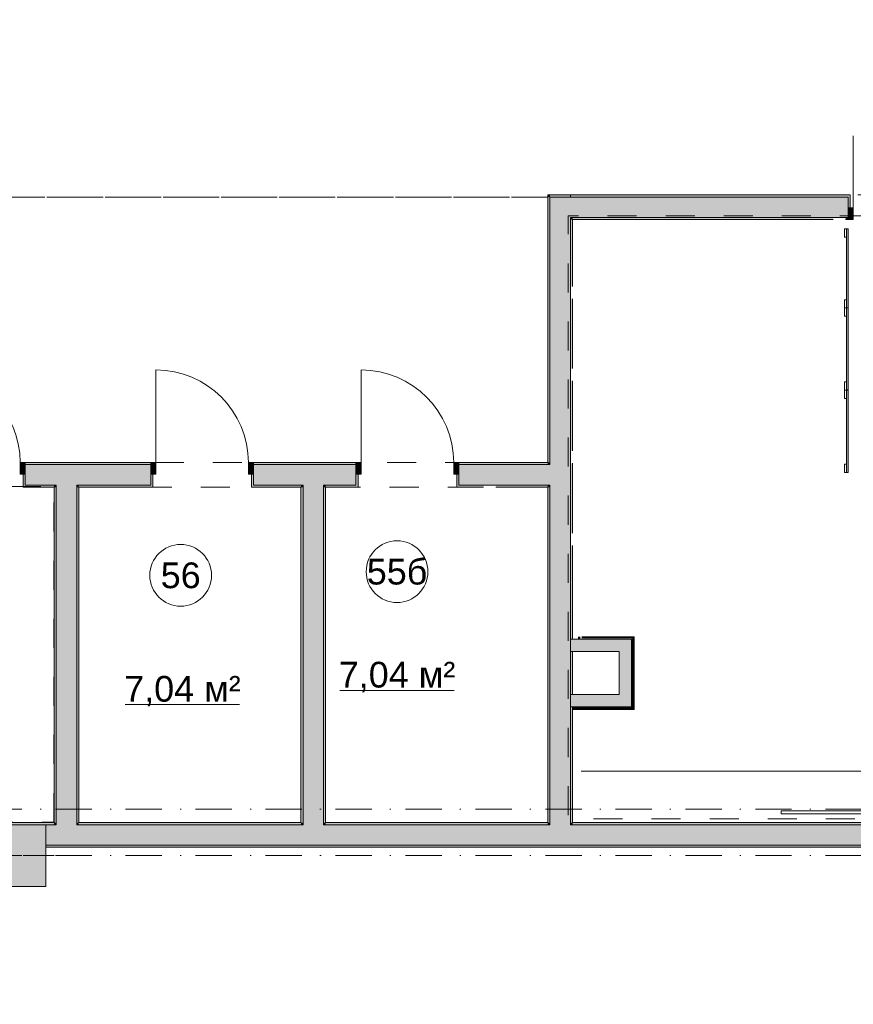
# Model space of a CAD drawing. Header units: millimetres. Extents: x 0 to 1184, y 0 to 836.
# Tile 22 of 61: x 442 to 523, y 435 to 531. Entities that reach past the tile are written whole.
import ezdxf
from ezdxf.xclip import XClip

# ---------------------------------------------------------------- set-up
doc = ezdxf.new("R2010")
doc.units = ezdxf.units.MM
doc.header["$MEASUREMENT"] = 0
doc.header["$XCLIPFRAME"] = 0
doc.linetypes.add('Штриховая', pattern=[5.644444, 2.822222, -2.822222])
doc.linetypes.add('Штрихпунктирная', pattern=[6.702778, 3.527778, -1.763889, 0, -1.411111])
for name, color, linetype in [('Интерьер - Оборудование бань', 7, 'Continuous'), ('Конструктив - Колонны', 7, 'Continuous'), ('Конструктив - Стены Блок 200 нов', 7, 'Continuous'), ('Элемент Модели - Зона', 7, 'Continuous'), ('Элемент Модели - Оси', 7, 'Continuous')]:
    doc.layers.add(name, color=color, linetype=linetype)
doc.styles.add('СГЕНЕРИР_СТИЛЬ_3', font='txt')

# ---------------------------------------------------------------- blocks, each defined once
blk = doc.blocks.new('Чертеж_4_4', base_point=(-278.479, 89.564))
at = {"layer": 'Интерьер - Оборудование бань', "linetype": 'Continuous', "lineweight": 0, "true_color": 0x000000}
for points in [[(522.518, 502.784), (522.518, 510.469), (522.368, 510.469), (522.368, 502.784)], [(522.518, 502.784), (522.518, 510.464), (522.368, 510.464), (522.368, 502.784)], [(522.518, 502.784), (522.518, 510.464), (522.368, 510.464), (522.368, 502.784)], [(522.518, 502.784), (522.518, 510.464), (522.368, 510.464), (522.368, 502.784)], [(522.518, 502.784), (522.518, 510.464), (522.368, 510.464), (522.368, 502.784)], [(522.518, 502.784), (522.518, 510.464), (522.368, 510.464), (522.368, 502.784)], [(522.518, 502.784), (522.518, 510.464), (522.368, 510.464), (522.368, 502.784)], [(522.518, 502.784), (522.518, 510.464), (522.368, 510.464), (522.368, 502.784)], [(522.518, 502.784), (522.518, 510.464), (522.368, 510.464), (522.368, 502.784)], [(522.518, 502.784), (522.518, 510.464), (522.368, 510.464), (522.368, 502.784)], [(522.519, 502.784), (522.519, 510.464), (522.369, 510.464), (522.369, 502.784)], [(522.518, 494.784), (522.518, 502.787), (522.368, 502.787), (522.368, 494.784)], [(522.518, 494.784), (522.518, 502.784), (522.368, 502.784), (522.368, 494.784)], [(522.518, 494.784), (522.518, 502.784), (522.368, 502.784), (522.368, 494.784)], [(522.518, 494.784), (522.518, 502.784), (522.368, 502.784), (522.368, 494.784)], [(522.518, 494.784), (522.518, 502.784), (522.368, 502.784), (522.368, 494.784)], [(522.518, 494.784), (522.518, 502.784), (522.368, 502.784), (522.368, 494.784)], [(522.518, 494.784), (522.518, 502.784), (522.368, 502.784), (522.368, 494.784)], [(522.518, 494.784), (522.518, 502.784), (522.368, 502.784), (522.368, 494.784)], [(522.518, 494.784), (522.518, 502.784), (522.368, 502.784), (522.368, 494.784)], [(522.518, 494.784), (522.518, 502.784), (522.368, 502.784), (522.368, 494.784)], [(522.519, 494.784), (522.519, 502.784), (522.369, 502.784), (522.369, 494.784)], [(522.518, 486.784), (522.518, 494.832), (522.368, 494.832), (522.368, 486.784)], [(522.518, 486.784), (522.518, 494.784), (522.368, 494.784), (522.368, 486.784)], [(522.518, 486.784), (522.518, 494.784), (522.368, 494.784), (522.368, 486.784)], [(522.518, 486.784), (522.518, 494.784), (522.368, 494.784), (522.368, 486.784)], [(522.518, 486.784), (522.518, 494.784), (522.368, 494.784), (522.368, 486.784)], [(522.518, 486.784), (522.518, 494.784), (522.368, 494.784), (522.368, 486.784)], [(522.518, 486.784), (522.518, 494.784), (522.368, 494.784), (522.368, 486.784)], [(522.518, 486.784), (522.518, 494.784), (522.368, 494.784), (522.368, 486.784)], [(522.518, 486.784), (522.518, 494.784), (522.368, 494.784), (522.368, 486.784)], [(522.518, 486.787), (522.518, 494.784), (522.368, 494.784), (522.368, 486.787)], [(522.519, 486.784), (522.519, 494.784), (522.369, 494.784), (522.369, 486.784)]]:
    blk.add_hatch(color=18, dxfattribs=at).paths.add_polyline_path(points)
at = {"layer": 'Конструктив - Колонны', "linetype": 'Continuous', "lineweight": 0, "true_color": 0x000000}
blk.add_hatch(color=18, dxfattribs=at).paths.add_polyline_path([(438.522, 446.564), (444.522, 446.564), (444.522, 452.564), (438.522, 452.564)])
at = {"layer": 'Конструктив - Стены Блок 200 нов', "linetype": 'Continuous', "lineweight": 0, "true_color": 0x000000}
for points in [[(493.519, 513.764), (493.319, 513.764), (493.519, 513.564)], [(493.319, 513.564), (493.519, 513.564), (493.319, 513.764)], [(493.319, 513.564), (493.319, 487.764), (493.519, 487.764), (493.519, 513.564)], [(493.519, 513.564), (522.519, 513.564), (522.519, 513.764), (493.519, 513.764)], [(495.519, 513.564), (493.519, 513.564), (495.519, 511.564)], [(493.519, 511.564), (495.519, 511.564), (493.519, 513.564)], [(495.519, 513.564), (495.519, 511.564), (522.519, 511.564), (522.519, 512.514), (522.519, 513.564)], [(522.519, 513.764), (522.519, 513.564), (522.519, 512.514), (522.719, 512.514), (522.719, 513.764)], [(522.519, 512.514), (522.519, 511.364), (523.019, 511.364), (523.019, 512.514)], [(493.519, 511.564), (493.519, 487.564), (495.519, 487.564), (495.519, 511.564)], [(495.719, 511.564), (495.519, 511.564), (495.719, 511.364)], [(495.519, 511.364), (495.719, 511.364), (495.519, 511.564)], [(495.519, 511.364), (495.519, 504.884), (495.719, 504.884), (495.719, 511.364)], [(495.719, 511.364), (521.069, 511.364), (521.069, 511.564), (495.719, 511.564)], [(522.269, 511.364), (522.519, 511.364), (522.519, 511.564), (522.269, 511.564)], [(495.519, 503.684), (495.519, 496.884), (495.719, 496.884), (495.719, 503.684)], [(495.519, 495.684), (495.519, 488.884), (495.719, 488.884), (495.719, 495.684)], [(442.519, 486.614), (442.519, 487.764), (442.019, 487.764), (442.019, 486.614)], [(442.519, 487.564), (454.715, 487.564), (454.715, 487.764), (442.519, 487.764)], [(442.519, 487.564), (442.519, 486.614), (442.519, 485.564), (445.519, 485.564), (445.519, 487.564)], [(445.519, 485.564), (447.519, 485.564), (447.519, 487.564), (445.519, 487.564)], [(447.519, 485.564), (454.715, 485.564), (454.715, 486.614), (454.715, 487.564), (447.519, 487.564)], [(454.715, 487.764), (454.715, 486.614), (455.215, 486.614), (455.215, 487.764)], [(464.715, 486.614), (464.715, 487.764), (464.215, 487.764), (464.215, 486.614)], [(464.715, 487.564), (474.668, 487.564), (474.668, 487.764), (464.715, 487.764)], [(464.715, 487.564), (464.715, 486.614), (464.715, 485.564), (469.519, 485.564), (469.519, 487.564)], [(469.519, 485.564), (471.519, 485.564), (471.519, 487.564), (469.519, 487.564)], [(471.519, 485.564), (474.668, 485.564), (474.668, 486.614), (474.668, 487.564), (471.519, 487.564)], [(474.668, 487.764), (474.668, 486.614), (475.168, 486.614), (475.168, 487.764)], [(484.668, 486.614), (484.668, 487.764), (484.168, 487.764), (484.168, 486.614)], [(484.668, 487.564), (493.319, 487.564), (493.319, 487.764), (484.668, 487.764)], [(493.319, 487.564), (484.668, 487.564), (484.668, 486.614), (484.668, 485.564), (493.319, 485.564)], [(493.319, 487.764), (493.319, 487.564), (493.519, 487.564), (493.519, 487.764)], [(493.319, 487.564), (493.319, 485.564), (493.519, 485.564), (493.519, 487.564)], [(493.519, 487.564), (493.519, 485.564), (495.519, 485.564), (495.519, 487.564)], [(495.519, 487.684), (495.519, 480.884), (495.719, 480.884), (495.719, 487.684)], [(442.519, 485.364), (442.519, 485.564), (442.519, 486.614), (442.319, 486.614), (442.319, 485.364)], [(454.915, 485.364), (454.915, 486.614), (454.715, 486.614), (454.715, 485.564), (454.715, 485.364)], [(464.715, 485.364), (464.715, 485.564), (464.715, 486.614), (464.515, 486.614), (464.515, 485.364)], [(474.868, 485.364), (474.868, 486.614), (474.668, 486.614), (474.668, 485.564), (474.668, 485.364)], [(484.668, 485.364), (484.668, 485.564), (484.668, 486.614), (484.468, 486.614), (484.468, 485.364)], [(442.519, 485.564), (442.519, 485.364), (445.319, 485.364), (445.319, 485.564)], [(445.319, 485.364), (445.519, 485.364), (445.519, 485.564), (445.319, 485.564)], [(445.319, 485.364), (445.319, 452.764), (445.519, 452.764), (445.519, 485.364)], [(445.519, 485.364), (447.519, 485.364), (447.519, 485.564), (445.519, 485.564)], [(447.519, 452.764), (447.519, 485.364), (445.519, 485.364), (445.519, 452.764)], [(447.519, 485.364), (447.719, 485.364), (447.719, 485.564), (447.519, 485.564)], [(447.719, 452.764), (447.719, 485.364), (447.519, 485.364), (447.519, 452.764)], [(447.719, 485.564), (447.719, 485.364), (454.715, 485.364), (454.715, 485.564)], [(464.715, 485.364), (469.319, 485.364), (469.319, 485.564), (464.715, 485.564)], [(469.319, 485.364), (469.519, 485.364), (469.519, 485.564), (469.319, 485.564)], [(469.319, 485.364), (469.319, 452.764), (469.519, 452.764), (469.519, 485.364)], [(469.519, 485.364), (471.519, 485.364), (471.519, 485.564), (469.519, 485.564)], [(471.519, 452.764), (471.519, 485.364), (469.519, 485.364), (469.519, 452.764)], [(471.519, 485.364), (471.719, 485.364), (471.719, 485.564), (471.519, 485.564)], [(471.719, 452.764), (471.719, 485.364), (471.519, 485.364), (471.519, 452.764)], [(471.719, 485.564), (471.719, 485.364), (474.668, 485.364), (474.668, 485.564)], [(484.668, 485.564), (484.668, 485.364), (487.069, 485.364), (487.069, 485.564)], [(488.269, 485.364), (493.319, 485.364), (493.319, 485.564), (488.269, 485.564)], [(493.319, 485.564), (493.319, 485.364), (493.519, 485.364), (493.519, 485.564)], [(493.319, 485.364), (493.319, 452.764), (493.519, 452.764), (493.519, 485.364)], [(493.519, 485.564), (493.519, 452.764), (495.519, 452.764), (495.519, 485.564)], [(495.519, 479.684), (495.519, 470.585), (495.719, 470.585), (495.719, 479.684)], [(496.469, 470.835), (496.269, 470.835), (496.269, 470.745), (496.469, 470.745)], [(501.629, 470.835), (496.619, 470.835), (496.619, 470.745), (501.629, 470.745)], [(501.629, 470.835), (501.629, 470.745), (501.719, 470.835)], [(501.629, 470.745), (501.719, 470.745), (501.719, 470.835)], [(495.519, 470.585), (495.519, 469.385), (495.719, 469.385), (495.719, 470.585)], [(495.769, 470.635), (495.719, 470.635), (495.719, 470.585), (495.769, 470.585)], [(500.269, 470.585), (495.719, 470.585), (495.719, 469.385), (500.269, 469.385)], [(496.469, 470.745), (496.269, 470.745), (496.269, 470.635), (496.469, 470.635)], [(496.469, 470.635), (496.269, 470.635), (496.269, 470.585), (496.469, 470.585)], [(501.519, 470.745), (496.619, 470.745), (496.619, 470.635), (501.519, 470.635)], [(496.619, 470.635), (496.619, 470.585), (501.469, 470.585), (501.469, 470.635)], [(500.269, 470.585), (500.269, 469.385), (501.469, 470.585)], [(500.269, 469.385), (501.469, 469.385), (501.469, 470.585)], [(501.469, 470.635), (501.469, 470.585), (501.519, 470.635)], [(501.469, 470.585), (501.519, 470.585), (501.519, 470.635)], [(501.519, 464.008), (501.519, 470.585), (501.469, 470.585), (501.469, 464.008)], [(501.519, 470.745), (501.519, 470.635), (501.629, 470.745)], [(501.519, 470.635), (501.629, 470.635), (501.629, 470.745)], [(501.629, 470.635), (501.519, 470.635), (501.519, 463.958), (501.629, 463.958)], [(501.719, 470.745), (501.629, 470.745), (501.629, 463.848), (501.719, 463.848)], [(495.519, 469.385), (495.519, 465.208), (495.719, 465.208), (495.719, 469.385)], [(501.469, 469.385), (500.269, 469.385), (500.269, 465.208), (501.469, 465.208)], [(495.519, 465.208), (495.519, 464.008), (495.719, 464.008), (495.719, 465.208)], [(500.269, 465.208), (495.719, 465.208), (495.719, 464.008), (500.269, 464.008)], [(501.469, 465.208), (500.269, 465.208), (501.469, 464.008)], [(500.269, 465.208), (500.269, 464.008), (501.469, 464.008)], [(495.519, 464.008), (495.519, 452.764), (495.719, 452.764), (495.719, 464.008)], [(501.469, 464.008), (495.719, 464.008), (495.719, 463.958), (501.469, 463.958)], [(501.519, 463.958), (495.719, 463.958), (495.719, 463.848), (501.519, 463.848)], [(501.629, 463.848), (495.719, 463.848), (495.719, 463.758), (501.629, 463.758)], [(501.519, 464.008), (501.469, 464.008), (501.519, 463.958)], [(501.469, 464.008), (501.469, 463.958), (501.519, 463.958)], [(501.629, 463.958), (501.519, 463.958), (501.629, 463.848)], [(501.519, 463.958), (501.519, 463.848), (501.629, 463.848)], [(501.719, 463.848), (501.629, 463.848), (501.719, 463.758)], [(501.629, 463.848), (501.629, 463.758), (501.719, 463.758)], [(423.719, 452.564), (445.319, 452.564), (445.319, 452.764), (423.719, 452.764)], [(445.319, 452.564), (445.519, 452.564), (445.519, 452.764), (445.319, 452.764)], [(445.519, 452.564), (447.519, 452.564), (447.519, 452.764), (445.519, 452.764)], [(447.519, 452.564), (447.719, 452.564), (447.719, 452.764), (447.519, 452.764)], [(447.719, 452.564), (469.319, 452.564), (469.319, 452.764), (447.719, 452.764)], [(469.319, 452.564), (469.519, 452.564), (469.519, 452.764), (469.319, 452.764)], [(469.519, 452.564), (471.519, 452.564), (471.519, 452.764), (469.519, 452.764)], [(471.519, 452.564), (471.719, 452.564), (471.719, 452.764), (471.519, 452.764)], [(471.719, 452.564), (493.319, 452.564), (493.319, 452.764), (471.719, 452.764)], [(493.319, 452.564), (493.519, 452.564), (493.519, 452.764), (493.319, 452.764)], [(493.519, 452.564), (495.519, 452.564), (495.519, 452.764), (493.519, 452.764)], [(495.519, 452.564), (495.719, 452.564), (495.719, 452.764), (495.519, 452.764)], [(495.719, 452.564), (562.314, 452.564), (562.314, 452.764), (495.719, 452.764)], [(444.522, 452.564), (444.522, 450.564), (445.519, 450.564), (445.519, 452.564)], [(445.519, 450.564), (447.519, 450.564), (447.519, 452.564), (445.519, 452.564)], [(447.519, 450.564), (469.519, 450.564), (469.519, 452.564), (447.519, 452.564)], [(469.519, 450.564), (471.519, 450.564), (471.519, 452.564), (469.519, 452.564)], [(471.519, 450.564), (493.519, 450.564), (493.519, 452.564), (471.519, 452.564)], [(493.519, 450.564), (495.519, 450.564), (495.519, 452.564), (493.519, 452.564)], [(495.519, 452.564), (495.519, 450.564), (528.522, 450.564), (528.522, 452.564)], [(444.522, 450.364), (528.522, 450.364), (528.522, 450.564), (444.522, 450.564)]]:
    blk.add_hatch(color=18, dxfattribs=at).paths.add_polyline_path(points)
at = {"layer": 'Интерьер - Оборудование бань', "color": 7, "linetype": 'Continuous', "lineweight": 15, "flags": 128}
for points in [[(522.165, 509.661), (522.368, 509.661), (522.368, 510.464), (522.165, 510.464)], [(522.165, 502.784), (522.368, 502.784), (522.368, 503.587), (522.165, 503.587)], [(522.165, 501.981), (522.368, 501.981), (522.368, 502.784), (522.165, 502.784)], [(522.165, 494.784), (522.368, 494.784), (522.368, 495.587), (522.165, 495.587)], [(522.165, 493.981), (522.368, 493.981), (522.368, 494.784), (522.165, 494.784)], [(522.165, 486.784), (522.368, 486.784), (522.368, 487.587), (522.165, 487.587)], [(516.017, 453.914), (542.017, 453.914), (542.017, 453.614), (516.017, 453.614)]]:
    blk.add_lwpolyline(points, close=True, dxfattribs=at)
at = {"layer": 'Интерьер - Оборудование бань', "color": 251, "linetype": 'Continuous', "lineweight": 5, "true_color": 0x575757, "flags": 128}
for points in [[(522.518, 510.469), (522.368, 510.469)], [(522.368, 510.469), (522.368, 502.784)], [(522.518, 510.464), (522.368, 510.464)], [(522.368, 510.464), (522.368, 502.784)], [(522.518, 510.464), (522.368, 510.464)], [(522.368, 510.464), (522.368, 502.784)], [(522.518, 510.464), (522.368, 510.464)], [(522.368, 510.464), (522.368, 502.784)], [(522.518, 510.464), (522.368, 510.464)], [(522.368, 510.464), (522.368, 502.784)], [(522.518, 510.464), (522.368, 510.464)], [(522.368, 510.464), (522.368, 502.784)], [(522.518, 510.464), (522.368, 510.464)], [(522.368, 510.464), (522.368, 502.784)], [(522.518, 510.464), (522.368, 510.464)], [(522.368, 510.464), (522.368, 502.784)], [(522.518, 510.464), (522.368, 510.464)], [(522.368, 510.464), (522.368, 502.784)], [(522.518, 510.464), (522.368, 510.464)], [(522.368, 510.464), (522.368, 502.784)], [(522.519, 510.464), (522.369, 510.464)], [(522.369, 510.464), (522.369, 502.784)], [(522.518, 502.784), (522.518, 510.469)], [(522.518, 502.784), (522.518, 510.464)], [(522.518, 502.784), (522.518, 510.464)], [(522.518, 502.784), (522.518, 510.464)], [(522.518, 502.784), (522.518, 510.464)], [(522.518, 502.784), (522.518, 510.464)], [(522.518, 502.784), (522.518, 510.464)], [(522.518, 502.784), (522.518, 510.464)], [(522.518, 502.784), (522.518, 510.464)], [(522.518, 502.784), (522.518, 510.464)], [(522.519, 502.784), (522.519, 510.464)], [(522.518, 502.787), (522.368, 502.787)], [(522.368, 502.787), (522.368, 494.784)], [(522.368, 502.784), (522.518, 502.784)], [(522.368, 502.784), (522.518, 502.784)], [(522.368, 502.784), (522.518, 502.784)], [(522.368, 502.784), (522.518, 502.784)], [(522.368, 502.784), (522.518, 502.784)], [(522.368, 502.784), (522.518, 502.784)], [(522.368, 502.784), (522.518, 502.784)], [(522.368, 502.784), (522.518, 502.784)], [(522.368, 502.784), (522.518, 502.784)], [(522.368, 502.784), (522.518, 502.784)], [(522.518, 502.784), (522.368, 502.784)], [(522.368, 502.784), (522.368, 494.784)], [(522.518, 502.784), (522.368, 502.784)], [(522.368, 502.784), (522.368, 494.784)], [(522.518, 502.784), (522.368, 502.784)], [(522.368, 502.784), (522.368, 494.784)], [(522.518, 502.784), (522.368, 502.784)], [(522.368, 502.784), (522.368, 494.784)], [(522.518, 502.784), (522.368, 502.784)], [(522.368, 502.784), (522.368, 494.784)], [(522.518, 502.784), (522.368, 502.784)], [(522.368, 502.784), (522.368, 494.784)], [(522.518, 502.784), (522.368, 502.784)], [(522.368, 502.784), (522.368, 494.784)], [(522.518, 502.784), (522.368, 502.784)], [(522.368, 502.784), (522.368, 494.784)], [(522.518, 502.784), (522.368, 502.784)], [(522.368, 502.784), (522.368, 494.784)], [(522.519, 502.784), (522.369, 502.784)], [(522.369, 502.784), (522.369, 494.784)], [(522.369, 502.784), (522.519, 502.784)], [(522.518, 494.784), (522.518, 502.787)], [(522.518, 494.784), (522.518, 502.784)], [(522.518, 494.784), (522.518, 502.784)], [(522.518, 494.784), (522.518, 502.784)], [(522.518, 494.784), (522.518, 502.784)], [(522.518, 494.784), (522.518, 502.784)], [(522.518, 494.784), (522.518, 502.784)], [(522.518, 494.784), (522.518, 502.784)], [(522.518, 494.784), (522.518, 502.784)], [(522.518, 494.784), (522.518, 502.784)], [(522.519, 494.784), (522.519, 502.784)], [(522.518, 494.832), (522.368, 494.832)], [(522.368, 494.832), (522.368, 486.784)], [(522.368, 494.784), (522.518, 494.784)], [(522.368, 494.784), (522.518, 494.784)], [(522.368, 494.784), (522.518, 494.784)], [(522.368, 494.784), (522.518, 494.784)], [(522.368, 494.784), (522.518, 494.784)], [(522.368, 494.784), (522.518, 494.784)], [(522.368, 494.784), (522.518, 494.784)], [(522.368, 494.784), (522.518, 494.784)], [(522.368, 494.784), (522.518, 494.784)], [(522.368, 494.784), (522.518, 494.784)], [(522.518, 494.784), (522.368, 494.784)], [(522.368, 494.784), (522.368, 486.784)], [(522.518, 494.784), (522.368, 494.784)], [(522.368, 494.784), (522.368, 486.784)], [(522.518, 494.784), (522.368, 494.784)], [(522.368, 494.784), (522.368, 486.784)], [(522.518, 494.784), (522.368, 494.784)], [(522.368, 494.784), (522.368, 486.784)], [(522.518, 494.784), (522.368, 494.784)], [(522.368, 494.784), (522.368, 486.784)], [(522.518, 494.784), (522.368, 494.784)], [(522.368, 494.784), (522.368, 486.784)], [(522.518, 494.784), (522.368, 494.784)], [(522.368, 494.784), (522.368, 486.784)], [(522.518, 494.784), (522.368, 494.784)], [(522.368, 494.784), (522.368, 486.784)], [(522.518, 494.784), (522.368, 494.784)], [(522.368, 494.784), (522.368, 486.787)], [(522.369, 494.784), (522.519, 494.784)], [(522.519, 494.784), (522.369, 494.784)], [(522.369, 494.784), (522.369, 486.784)], [(522.518, 486.784), (522.518, 494.832)], [(522.518, 486.784), (522.518, 494.784)], [(522.518, 486.784), (522.518, 494.784)], [(522.518, 486.784), (522.518, 494.784)], [(522.518, 486.784), (522.518, 494.784)], [(522.518, 486.784), (522.518, 494.784)], [(522.518, 486.784), (522.518, 494.784)], [(522.518, 486.784), (522.518, 494.784)], [(522.518, 486.784), (522.518, 494.784)], [(522.518, 486.787), (522.518, 494.784)], [(522.519, 486.784), (522.519, 494.784)], [(522.368, 486.787), (522.518, 486.787)], [(522.368, 486.784), (522.518, 486.784)], [(522.368, 486.784), (522.518, 486.784)], [(522.368, 486.784), (522.518, 486.784)], [(522.368, 486.784), (522.518, 486.784)], [(522.368, 486.784), (522.518, 486.784)], [(522.368, 486.784), (522.518, 486.784)], [(522.368, 486.784), (522.518, 486.784)], [(522.368, 486.784), (522.518, 486.784)], [(522.368, 486.784), (522.518, 486.784)], [(522.369, 486.784), (522.519, 486.784)]]:
    blk.add_lwpolyline(points, dxfattribs=at)
at = {"layer": 'Конструктив - Колонны', "color": 251, "linetype": 'Continuous', "lineweight": 5, "true_color": 0x575757}
blk.add_line((442.322, 449.564), (445.322, 449.564), dxfattribs=at)
at = {"layer": 'Конструктив - Колонны', "color": 251, "linetype": 'Continuous', "lineweight": 15, "true_color": 0x575757, "flags": 128}
blk.add_lwpolyline([(438.522, 446.564), (444.522, 446.564), (444.522, 452.564), (438.522, 452.564)], close=True, dxfattribs=at)
at = {"layer": 'Конструктив - Стены Блок 200 нов', "color": 251, "linetype": 'Continuous', "lineweight": 5, "true_color": 0x575757}
for p, q in [((523.019, 512.514), (523.019, 519.514)), ((522.519, 512.514), (523.019, 512.514)), ((522.519, 511.364), (522.519, 512.514)), ((523.019, 512.514), (523.019, 511.364)), ((523.019, 511.364), (522.519, 511.364)), ((455.215, 487.764), (455.215, 496.764)), ((475.168, 487.764), (475.168, 496.764)), ((442.019, 486.614), (442.019, 487.764)), ((442.019, 487.764), (442.519, 487.764)), ((442.519, 487.764), (442.519, 486.614)), ((454.715, 487.764), (455.215, 487.764)), ((454.715, 486.614), (454.715, 487.764)), ((455.215, 487.764), (455.215, 486.614)), ((464.215, 486.614), (464.215, 487.764)), ((464.215, 487.764), (464.715, 487.764)), ((464.715, 487.764), (464.715, 486.614)), ((474.668, 487.764), (475.168, 487.764)), ((474.668, 486.614), (474.668, 487.764)), ((475.168, 487.764), (475.168, 486.614)), ((484.168, 486.614), (484.168, 487.764)), ((484.168, 487.764), (484.668, 487.764)), ((484.668, 487.764), (484.668, 486.614)), ((442.519, 486.614), (442.019, 486.614)), ((455.215, 486.614), (454.715, 486.614)), ((464.715, 486.614), (464.215, 486.614)), ((475.168, 486.614), (474.668, 486.614)), ((484.668, 486.614), (484.168, 486.614)), ((495.719, 470.585), (495.519, 470.585)), ((495.719, 470.585), (495.519, 470.585)), ((495.769, 470.585), (495.719, 470.585)), ((495.769, 470.585), (496.269, 470.585)), ((496.469, 470.745), (496.269, 470.745)), ((496.469, 470.635), (496.269, 470.635)), ((496.469, 470.585), (496.269, 470.585)), ((496.469, 470.585), (496.619, 470.585)), ((501.519, 470.745), (496.619, 470.745)), ((501.469, 470.635), (496.619, 470.635)), ((500.269, 470.585), (496.619, 470.585)), ((501.469, 470.585), (500.269, 470.585)), ((501.469, 470.585), (500.269, 470.585)), ((501.519, 470.635), (501.469, 470.635)), ((501.519, 470.635), (501.469, 470.635)), ((501.469, 469.385), (501.469, 470.585)), ((501.629, 470.745), (501.519, 470.745)), ((501.629, 470.745), (501.519, 470.745)), ((501.519, 470.585), (501.519, 470.635)), ((501.519, 464.008), (501.519, 470.585)), ((501.629, 470.635), (501.629, 470.745)), ((501.629, 463.958), (501.629, 470.635)), ((495.519, 469.385), (495.719, 469.385)), ((495.519, 469.385), (495.719, 469.385)), ((501.469, 465.208), (501.469, 469.385)), ((495.719, 465.208), (495.519, 465.208)), ((495.719, 465.208), (495.519, 465.208)), ((501.469, 464.008), (501.469, 465.208)), ((501.469, 464.008), (501.469, 465.208)), ((495.519, 464.008), (495.719, 464.008)), ((495.519, 464.008), (495.719, 464.008)), ((495.719, 464.008), (500.269, 464.008)), ((495.719, 463.958), (501.469, 463.958)), ((495.719, 463.848), (501.519, 463.848)), ((500.269, 464.008), (501.469, 464.008)), ((501.469, 463.958), (501.519, 463.958)), ((501.519, 463.958), (501.519, 464.008)), ((501.519, 463.958), (501.519, 464.008)), ((501.519, 463.848), (501.629, 463.848)), ((501.629, 463.848), (501.629, 463.958)), ((501.629, 463.848), (501.629, 463.958))]:
    blk.add_line(p, q, dxfattribs=at)
at = {"layer": 'Конструктив - Стены Блок 200 нов', "color": 251, "linetype": 'Continuous', "lineweight": 20, "true_color": 0x575757}
for p, q in [((495.519, 513.564), (493.519, 513.564)), ((493.519, 513.564), (493.519, 511.564)), ((495.519, 513.564), (493.519, 513.564)), ((522.519, 513.564), (495.519, 513.564)), ((522.519, 513.764), (522.719, 513.764)), ((522.519, 513.764), (522.719, 513.764)), ((522.519, 513.564), (522.519, 512.514)), ((522.719, 512.514), (522.719, 513.764)), ((522.719, 512.514), (522.719, 513.764)), ((522.519, 512.514), (522.719, 512.514)), ((522.519, 511.564), (522.519, 512.514)), ((522.519, 511.564), (522.519, 512.514)), ((522.519, 511.564), (522.519, 512.514)), ((493.519, 511.564), (493.519, 487.564)), ((495.719, 511.564), (495.519, 511.564)), ((495.519, 504.884), (495.519, 511.564)), ((495.719, 511.564), (495.519, 511.564)), ((495.719, 511.564), (521.069, 511.564)), ((522.269, 511.564), (521.069, 511.564)), ((522.269, 511.564), (522.519, 511.564)), ((522.519, 511.364), (522.519, 511.564)), ((522.519, 511.364), (522.519, 511.564)), ((522.519, 511.364), (522.519, 511.564)), ((495.519, 504.884), (495.519, 503.684)), ((495.519, 496.884), (495.519, 503.684)), ((495.519, 496.884), (495.519, 495.684)), ((495.519, 488.884), (495.519, 495.684)), ((495.519, 488.884), (495.519, 487.684)), ((442.519, 487.764), (442.519, 487.564)), ((442.519, 487.764), (442.519, 487.564)), ((442.519, 487.764), (442.519, 487.564)), ((445.519, 487.564), (442.519, 487.564)), ((442.519, 487.564), (442.519, 486.614)), ((442.519, 487.564), (442.519, 486.614)), ((442.519, 487.564), (442.519, 486.614)), ((447.519, 487.564), (445.519, 487.564)), ((454.715, 487.564), (447.519, 487.564)), ((454.715, 487.764), (454.715, 487.564)), ((454.715, 487.764), (454.715, 487.564)), ((454.715, 487.764), (454.715, 487.564)), ((454.715, 487.564), (454.715, 486.614)), ((454.715, 487.564), (454.715, 486.614)), ((454.715, 487.564), (454.715, 486.614)), ((464.715, 487.764), (464.715, 487.564)), ((464.715, 487.764), (464.715, 487.564)), ((464.715, 487.764), (464.715, 487.564)), ((469.519, 487.564), (464.715, 487.564)), ((464.715, 487.564), (464.715, 486.614)), ((464.715, 487.564), (464.715, 486.614)), ((464.715, 487.564), (464.715, 486.614)), ((471.519, 487.564), (469.519, 487.564)), ((474.668, 487.564), (471.519, 487.564)), ((474.668, 487.764), (474.668, 487.564)), ((474.668, 487.764), (474.668, 487.564)), ((474.668, 487.764), (474.668, 487.564)), ((474.668, 487.564), (474.668, 486.614)), ((474.668, 487.564), (474.668, 486.614)), ((474.668, 487.564), (474.668, 486.614)), ((484.668, 487.764), (484.668, 487.564)), ((484.668, 487.764), (484.668, 487.564)), ((484.668, 487.764), (484.668, 487.564)), ((493.319, 487.564), (484.668, 487.564)), ((484.668, 487.564), (484.668, 486.614)), ((484.668, 487.564), (484.668, 486.614)), ((484.668, 487.564), (484.668, 486.614)), ((493.519, 487.564), (493.319, 487.564)), ((493.519, 487.564), (493.319, 487.564)), ((495.519, 487.564), (495.519, 487.684)), ((495.519, 485.564), (495.519, 487.564)), ((442.319, 486.614), (442.319, 485.364)), ((442.519, 486.614), (442.319, 486.614)), ((442.319, 486.614), (442.319, 485.364)), ((442.519, 485.564), (442.519, 486.614)), ((454.715, 486.614), (454.915, 486.614)), ((454.715, 485.564), (454.715, 486.614)), ((454.915, 486.614), (454.915, 485.364)), ((454.915, 486.614), (454.915, 485.364)), ((464.515, 486.614), (464.515, 485.364)), ((464.715, 486.614), (464.515, 486.614)), ((464.515, 486.614), (464.515, 485.364)), ((464.715, 485.564), (464.715, 486.614)), ((474.668, 486.614), (474.868, 486.614)), ((474.668, 485.564), (474.668, 486.614)), ((474.868, 486.614), (474.868, 485.364)), ((474.868, 486.614), (474.868, 485.364)), ((484.468, 486.614), (484.468, 485.364)), ((484.668, 486.614), (484.468, 486.614)), ((484.468, 486.614), (484.468, 485.364)), ((484.668, 485.564), (484.668, 486.614)), ((442.519, 485.364), (442.319, 485.364)), ((442.519, 485.364), (442.319, 485.364)), ((442.519, 485.564), (445.519, 485.564)), ((445.519, 485.564), (445.519, 485.364)), ((445.519, 485.564), (445.519, 485.364)), ((445.519, 485.364), (445.519, 452.764)), ((447.519, 485.364), (447.519, 485.564)), ((447.519, 485.364), (447.519, 485.564)), ((447.519, 485.564), (454.715, 485.564)), ((447.519, 452.764), (447.519, 485.364)), ((454.715, 485.364), (454.915, 485.364)), ((454.715, 485.364), (454.915, 485.364)), ((464.715, 485.364), (464.515, 485.364)), ((464.715, 485.364), (464.515, 485.364)), ((464.715, 485.564), (469.519, 485.564)), ((469.519, 485.564), (469.519, 485.364)), ((469.519, 485.564), (469.519, 485.364)), ((469.519, 485.364), (469.519, 452.764)), ((471.519, 485.364), (471.519, 485.564)), ((471.519, 485.564), (474.668, 485.564)), ((471.519, 485.364), (471.519, 485.564)), ((471.519, 452.764), (471.519, 485.364)), ((474.668, 485.364), (474.868, 485.364)), ((474.668, 485.364), (474.868, 485.364)), ((484.668, 485.364), (484.468, 485.364)), ((484.668, 485.364), (484.468, 485.364)), ((484.668, 485.564), (487.069, 485.564)), ((488.269, 485.564), (487.069, 485.564)), ((488.269, 485.564), (493.319, 485.564)), ((493.319, 485.564), (493.519, 485.564)), ((493.319, 485.564), (493.519, 485.564)), ((493.519, 485.564), (493.519, 452.764)), ((495.519, 480.884), (495.519, 485.564)), ((495.519, 480.884), (495.519, 479.684)), ((495.519, 470.585), (495.519, 479.684)), ((495.519, 470.585), (495.519, 469.385)), ((495.519, 470.585), (495.519, 469.385)), ((495.519, 465.208), (495.519, 469.385)), ((495.519, 465.208), (495.519, 464.008)), ((495.519, 465.208), (495.519, 464.008)), ((495.519, 452.764), (495.519, 464.008)), ((445.519, 452.764), (445.519, 452.564)), ((445.519, 452.764), (445.519, 452.564)), ((447.519, 452.564), (447.519, 452.764)), ((447.519, 452.564), (447.519, 452.764)), ((469.519, 452.764), (469.519, 452.564)), ((469.519, 452.764), (469.519, 452.564)), ((471.519, 452.564), (471.519, 452.764)), ((471.519, 452.564), (471.519, 452.764)), ((493.519, 452.764), (493.519, 452.564)), ((493.519, 452.764), (493.519, 452.564)), ((495.519, 452.564), (495.519, 452.764)), ((495.519, 452.564), (495.519, 452.764)), ((445.519, 452.564), (444.522, 452.564)), ((469.519, 452.564), (447.519, 452.564)), ((493.519, 452.564), (471.519, 452.564)), ((528.522, 452.564), (495.519, 452.564)), ((444.522, 450.564), (445.519, 450.564)), ((445.519, 450.564), (447.519, 450.564)), ((447.519, 450.564), (469.519, 450.564)), ((469.519, 450.564), (471.519, 450.564)), ((471.519, 450.564), (493.519, 450.564)), ((493.519, 450.564), (495.519, 450.564)), ((495.519, 450.564), (528.522, 450.564))]:
    blk.add_line(p, q, dxfattribs=at)
at = {"layer": 'Конструктив - Стены Блок 200 нов', "color": 251, "linetype": 'Continuous', "lineweight": 20, "true_color": 0x575757, "flags": 128}
for points in [[(493.319, 513.764), (493.519, 513.764)], [(493.319, 513.764), (493.319, 487.764)], [(522.519, 513.764), (493.519, 513.764)], [(495.719, 504.884), (495.719, 511.364)], [(495.719, 511.364), (521.069, 511.364)], [(522.269, 511.364), (522.519, 511.364)], [(495.719, 496.884), (495.719, 503.684)], [(495.719, 488.884), (495.719, 495.684)], [(454.715, 487.764), (442.519, 487.764)], [(474.668, 487.764), (464.715, 487.764)], [(493.319, 487.764), (484.668, 487.764)], [(495.719, 480.884), (495.719, 487.684)], [(442.519, 485.364), (445.319, 485.364)], [(445.319, 485.364), (445.319, 452.764)], [(447.719, 452.764), (447.719, 485.364)], [(447.719, 485.364), (454.715, 485.364)], [(464.715, 485.364), (469.319, 485.364)], [(469.319, 485.364), (469.319, 452.764)], [(471.719, 485.364), (474.668, 485.364)], [(471.719, 452.764), (471.719, 485.364)], [(484.668, 485.364), (487.069, 485.364)], [(488.269, 485.364), (493.319, 485.364)], [(493.319, 485.364), (493.319, 452.764)], [(495.719, 470.585), (495.719, 479.684)], [(495.719, 465.208), (495.719, 469.385)], [(495.719, 452.764), (495.719, 464.008)], [(445.319, 452.764), (423.719, 452.764)], [(469.319, 452.764), (447.719, 452.764)], [(493.319, 452.764), (471.719, 452.764)], [(562.314, 452.764), (495.719, 452.764)], [(444.522, 450.364), (528.522, 450.364)]]:
    blk.add_lwpolyline(points, dxfattribs=at)
at = {"layer": 'Конструктив - Стены Блок 200 нов', "color": 251, "linetype": 'Continuous', "lineweight": 5, "true_color": 0x575757, "flags": 128}
for points in [[(495.719, 470.745), (495.719, 470.835)], [(501.629, 470.835), (496.619, 470.835)], [(501.719, 470.835), (501.629, 470.835)], [(501.719, 463.848), (501.719, 470.835)], [(495.719, 470.635), (495.719, 470.745)], [(495.719, 470.585), (495.719, 470.635)], [(495.719, 469.385), (500.269, 469.385)], [(500.269, 469.385), (500.269, 465.208)], [(500.269, 465.208), (495.719, 465.208)], [(495.719, 464.008), (495.719, 463.958)], [(495.719, 463.958), (495.719, 463.848)], [(495.719, 463.848), (495.719, 463.758)], [(495.719, 463.758), (501.719, 463.758)], [(501.719, 463.758), (501.719, 463.848)]]:
    blk.add_lwpolyline(points, dxfattribs=at)
at = {"layer": 'Конструктив - Стены Блок 200 нов', "color": 251, "linetype": 'Continuous', "lineweight": 5, "true_color": 0x575757}
for centre in [(433.019, 487.764), (455.215, 487.764), (475.168, 487.764)]:
    blk.add_arc(centre, 9, 0, 90, dxfattribs=at)
at = {"layer": 'Элемент Модели - Зона', "color": 7, "linetype": 'Continuous', "lineweight": 15}
for p, q in [((473.106, 465.617), (484.214, 465.617)), ((452.245, 464.244), (463.354, 464.244)), ((496.569, 457.764), (561.384, 457.764))]:
    blk.add_line(p, q, dxfattribs=at)
at = {"layer": 'Элемент Модели - Зона', "color": 7, "linetype": 'Штриховая', "lineweight": 15, "flags": 128}
for points in [[(83.021, 539.138), (82.621, 539.138), (82.621, 452.764), (140.324, 452.764), (140.324, 480.98), (172.947, 513.615), (173.088, 513.474), (173.088, 513.764), (354.521, 513.764), (354.521, 513.564), (495.519, 513.564), (495.519, 513.764), (862.335, 513.764), (894.689, 481.329), (894.722, 477.983), (894.722, 452.614), (895.121, 452.614), (895.121, 432.564), (892.721, 432.564), (892.721, 446.564), (888.521, 446.564), (888.521, 450.564), (804.521, 450.564), (804.521, 446.564), (798.521, 446.564), (798.521, 450.564), (714.721, 450.564), (714.721, 359.264), (798.521, 359.264), (798.521, 366.064), (804.521, 366.064), (804.521, 354.164), (845.321, 354.164), (845.321, 363.264), (846.521, 363.264), (846.521, 301.365), (892.721, 301.365), (892.721, 352.064), (888.021, 352.064), (888.021, 367.064), (892.721, 367.064), (892.721, 417.564), (895.121, 417.564), (895.121, 291.065), (892.721, 291.065), (892.721, 298.965), (714.721, 298.965), (714.721, 236.065), (892.721, 236.065), (892.721, 266.565), (888.522, 266.565), (888.522, 272.82), (892.721, 272.82), (892.721, 276.065), (895.121, 276.065), (895.121, 272.765), (930.021, 272.765), (930.021, 461.615), (923.91, 461.615), (923.91, 539.564), (978.521, 539.564), (978.521, 542.564), (984.521, 542.564), (984.521, 539.564), (1131.771, 539.564), (1131.771, 540.564), (1122.771, 540.564), (1122.771, 564.564), (1048.521, 564.564), (1048.521, 626.364), (1026.821, 626.364), (1026.821, 632.564), (1013.35, 632.564), (984.521, 632.564), (984.521, 626.564), (978.521, 626.564), (978.521, 631.689), (969.519, 631.689), (894.521, 631.689), (894.521, 626.564), (888.521, 626.564), (888.521, 631.689), (804.521, 631.689), (804.521, 626.564), (798.521, 626.564), (798.521, 631.689), (714.521, 631.689), (714.521, 626.564), (708.521, 626.564), (708.521, 631.689), (628.021, 631.689), (628.021, 626.564), (622.021, 626.564), (621.021, 626.564), (621.021, 575.892), (496.022, 575.892), (496.022, 627.564), (496.022, 706.464), (496.122, 706.464), (496.122, 768.064), (468.721, 768.064), (468.721, 686.864), (461.167, 686.864), (461.167, 631.684), (444.522, 631.684), (444.522, 626.564), (438.522, 626.564), (438.522, 631.684), (354.521, 631.684), (354.521, 626.564), (348.521, 626.564), (348.521, 631.684), (331.772, 631.684), (331.772, 554.564), (331.772, 539.564), (264.521, 539.564), (264.521, 536.564), (258.521, 536.564), (258.521, 539.564), (174.521, 539.564), (174.521, 536.564), (168.521, 536.564), (168.521, 539.564), (89.021, 539.564), (89.021, 536.564), (83.021, 536.564)], [(411.127, 487.664), (411.127, 496.664), (412.303, 496.664), (412.303, 487.664), (421.319, 487.664), (421.319, 487.764), (493.319, 487.764), (493.319, 513.564), (346.721, 513.564), (346.721, 487.664), (355.721, 487.664), (355.721, 496.664), (356.921, 496.664), (356.921, 487.664), (365.921, 487.664), (365.921, 486.464), (356.921, 486.464), (356.921, 477.464), (355.721, 477.464), (355.721, 486.464), (346.721, 486.464), (346.721, 452.764), (421.319, 452.764), (421.319, 486.464), (412.319, 486.464), (412.319, 477.464), (411.119, 477.464), (411.119, 486.464), (402.119, 486.464), (402.119, 487.664)], [(561.889, 453.145), (561.889, 511.745), (495.294, 511.745), (495.294, 453.145)], [(445.299, 452.819), (445.299, 485.419), (423.699, 485.419), (423.699, 452.819)], [(469.319, 452.764), (469.319, 485.364), (447.719, 485.364), (447.719, 452.764)], [(493.319, 452.764), (493.319, 485.364), (471.719, 485.364), (471.719, 452.764)], [(438.522, 450.364), (401.969, 450.364), (401.969, 399.649), (438.522, 363.095), (438.522, 366.064), (444.522, 366.064), (444.522, 360.064), (444.722, 360.064), (444.722, 359.264), (622.021, 359.264), (622.021, 359.064), (628.021, 359.064), (628.021, 359.264), (665.321, 359.264), (665.321, 410.064), (712.321, 410.064), (712.321, 446.564), (708.521, 446.564), (708.521, 450.364), (628.021, 450.364), (628.021, 446.564), (622.021, 446.564), (622.021, 450.364), (621.021, 450.364), (621.021, 446.564), (615.021, 446.564), (615.021, 450.364), (534.522, 450.364), (534.522, 446.564), (528.522, 446.564), (528.522, 450.364), (444.522, 450.364), (444.522, 446.564), (438.522, 446.564)]]:
    blk.add_lwpolyline(points, close=True, dxfattribs=at)
at = {"layer": 'Элемент Модели - Зона', "color": 7, "linetype": 'Continuous', "lineweight": 15, "flags": 128}
for points in [[(460.626, 476.801, 1), (454.626, 476.801, 1)], [(481.66, 477.152, 1), (475.66, 477.152, 1)]]:
    blk.add_lwpolyline(points, format="xyb", close=True, dxfattribs=at)
at = {"layer": 'Элемент Модели - Оси', "color": 7, "linetype": 'Штрихпунктирная', "lineweight": 15}
for p, q in [((71.316, 454.064), (1182.021, 454.064)), ((71.316, 449.564), (1182.021, 449.564))]:
    blk.add_line(p, q, dxfattribs=at)
at = {"layer": 'Элемент Модели - Зона', "color": 7, "linetype": 'Continuous', "lineweight": 15, "char_height": 2.5, "attachment_point": 5, "style": 'СГЕНЕРИР_СТИЛЬ_3'}
for s, insert in [('\\A1;{\\pqc;\\fArial|b0|i0|c204|p38;55б}', (478.66, 477.137)), ('\\A1;{\\pqc;\\fArial|b0|i0|c204|p38;56}', (457.626, 476.78)), ('\\A1;{\\pqc;\\fArial|b0|i0|c204|p38;7,04 м²}', (478.66, 466.91)), ('\\A1;{\\pqc;\\fArial|b0|i0|c204|p38;7,04 м²}', (457.8, 465.537))]:
    blk.add_mtext(s, dxfattribs=dict(at, insert=insert))

msp = doc.modelspace()

# ---------------------------------------------------------------- block references
at = {"color": 161, "linetype": 'Continuous', "lineweight": 40, "true_color": 0x83aefe}
ref = msp.add_blockref('Чертеж_4_4', (-278.479, 89.564), dxfattribs=at)
XClip(ref).set_block_clipping_path([(71.3162990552, 166.9277917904), (1182.0208577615, 831.3911731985)])

doc.saveas('drawing.dxf')
